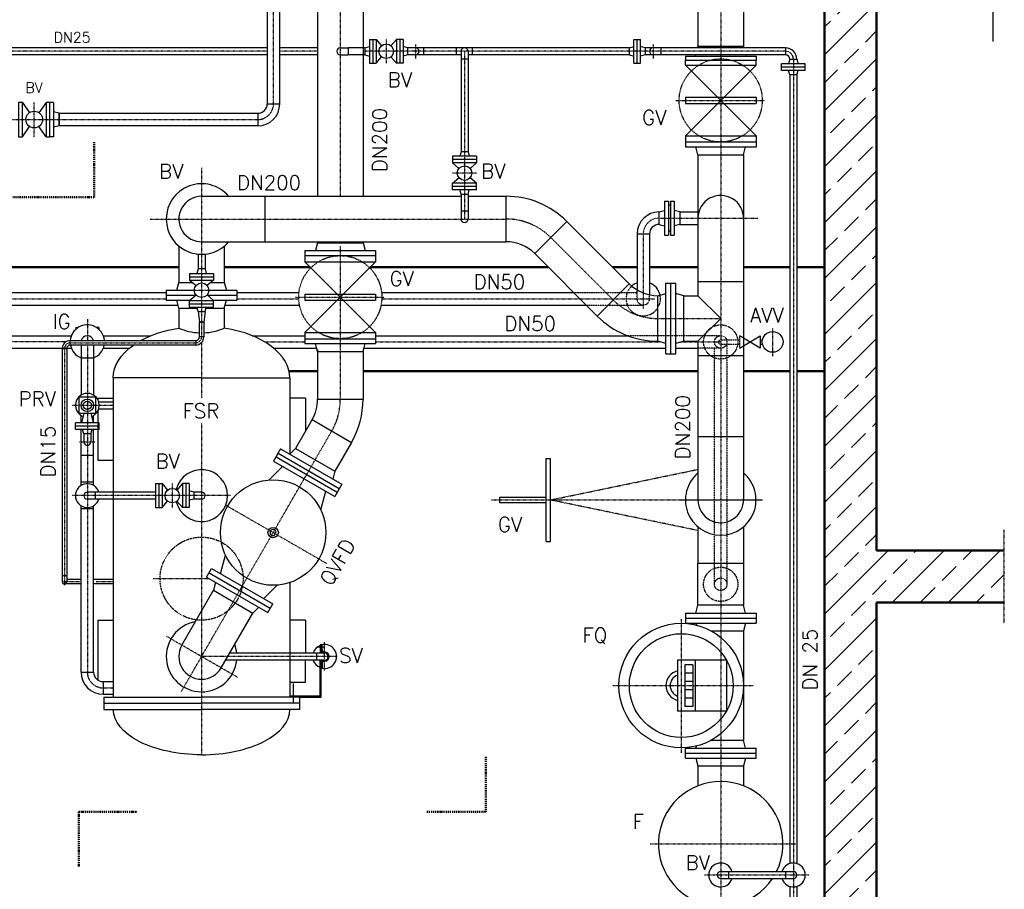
# Model space of a CAD drawing. Header units: millimetres. Extents: x -197187 to 231260338, y -45270 to 70505.
# Tile 51 of 85: x 49518 to 54260, y 7421 to 11609. Entities that reach past the tile are written whole.
import ezdxf
from ezdxf.enums import TextEntityAlignment as Align

# ---------------------------------------------------------------- set-up
doc = ezdxf.new("R2010")
doc.units = ezdxf.units.MM
doc.header["$LTSCALE"] = 0.5
doc.linetypes.add('DASHDOT', pattern=[1, 0.5, -0.25, 0, -0.25])
doc.linetypes.add('HIDDEN', pattern=[0.375, 0.25, -0.125])
for name, color, linetype in [('15', 7, 'Continuous'), ('17', 7, 'Continuous'), ('21', 7, 'Continuous'), ('41', 7, 'Continuous'), ('42', 7, 'Continuous'), ('BEMAßUNG', 7, 'Continuous'), ('P-MU025ENTL', 7, 'Continuous'), ('P-MU025ENTLÜ', 7, 'Continuous'), ('P-MU050ENTL', 7, 'Continuous'), ('P-MU150AUSL', 7, 'Continuous'), ('P-MU150EINL', 7, 'Continuous'), ('P-MU200EINL', 7, 'Continuous'), ('P-MU300AUSL', 7, 'Continuous')]:
    doc.layers.add(name, color=color, linetype=linetype)
doc.styles.add('ROMANS', font='ROMANS', dxfattribs={"height": 0.2})

# ---------------------------------------------------------------- blocks, each defined once
blk = doc.blocks.new('SPFEIL')
at = {"layer": '17', "color": 7, "linetype": 'Continuous'}
blk.add_line((-20, 0), (-10, 0), dxfattribs=at)
blk.add_solid([(-10, -2.6795), (0, 0), (-10, 2.6795)], dxfattribs=at)

msp = doc.modelspace()

# ---------------------------------------------------------------- hatches: boundary and pattern name
h = msp.add_hatch()
h.set_pattern_fill('ANSI33', color=256, scale=30)
h.set_pattern_definition([(45, (49178.89, 8302.02), (-134.704, 134.704), []), (45, (49313.6, 8302.02), (-134.704, 134.704), [95.25, -47.625])])
h.paths.add_polyline_path([(43644.038, 14402.018), (44564.038, 14402.018), (44564.038, 14397.018), (44619.038, 14397.018), (44624.038, 14392.018), (44624.038, 14352.018), (44629.038, 14352.018), (44629.038, 14377.018), (44684.038, 14377.018), (44689.038, 14372.018), (44689.038, 14332.018), (44694.038, 14332.018), (44694.038, 14152.018), (43894.038, 14152.018), (43894.038, 3902.018), (51794.038, 3902.018), (51794.038, 2272.018), (51789.038, 2272.018), (51789.038, 2232.018), (51784.038, 2227.018), (51729.038, 2227.018), (51729.038, 2252.018), (51724.038, 2252.018), (51724.038, 2212.018), (51719.038, 2207.018), (51664.038, 2207.018), (51664.038, 2202.018), (51544.038, 2202.018), (51544.038, 3652.018), (43644.038, 3652.018)])
h.paths.add_polyline_path([(54257.078, 14152.018), (54257.078, 14402.018), (45709.038, 14402.018), (45709.038, 14397.018), (45654.038, 14397.018), (45649.038, 14392.018), (45649.038, 14352.018), (45644.038, 14352.018), (45644.038, 14377.018), (45589.038, 14377.018), (45584.038, 14372.018), (45584.038, 14332.018), (45579.038, 14332.018), (45579.038, 14152.018), (53394.038, 14152.018), (53394.038, 2272.018), (53399.038, 2272.018), (53399.038, 2232.018), (53404.038, 2227.018), (53459.038, 2227.018), (53459.038, 2252.018), (53464.038, 2252.018), (53464.038, 2212.018), (53469.038, 2207.018), (53524.038, 2207.018), (53524.038, 2202.018), (54257.078, 2202.018), (54257.078, 2452.018), (53644.038, 2452.018), (53644.038, 8802.018), (54257.078, 8802.018), (54257.078, 9052.018), (53644.038, 9052.018), (53644.038, 14152.018)])

# ---------------------------------------------------------------- linework, layer by layer
at = {"layer": '15', "linetype": 'Continuous', "ltscale": 10}
msp.add_arc((52894.038, 7490.018), 16.85, 90, 270, dxfattribs=at)
at = {"layer": '17', "linetype": 'DASHDOT', "lineweight": 50, "ltscale": 20}
for p, q in [((49877.038, 11019.231), (49877.038, 10754.709)), ((49316.038, 10754.709), (49877.038, 10754.709)), ((51762.636, 8059.396), (51762.636, 7794.874)), ((49802.276, 7794.874), (50085.995, 7794.874)), ((49802.276, 7794.874), (49802.276, 7530.352)), ((51478.917, 7794.874), (51762.636, 7794.874))]:
    msp.add_line(p, q, dxfattribs=at)
at = {"layer": '21', "linetype": 'Continuous', "lineweight": 50, "ltscale": 10}
for p, q in [((53394.038, 14152.018), (53394.038, 2272.018)), ((53644.038, 14152.018), (53644.038, 9052.018)), ((54257.078, 9052.018), (53644.038, 9052.018)), ((53644.038, 8802.018), (53644.038, 2452.018)), ((54257.078, 8802.018), (53644.038, 8802.018))]:
    msp.add_line(p, q, dxfattribs=at)
at = {"layer": '21', "linetype": 'Continuous', "ltscale": 10}
for p, q in [((52784.389, 10348.018), (52784.389, 10279.568)), ((52715.939, 10060.468), (52784.389, 10060.468)), ((50952.488, 10010.753), (51171.588, 10010.753)), ((52629.939, 10000.018), (52677.939, 10000.018)), ((52784.389, 9992.018), (53003.489, 9992.018)), ((52724.038, 8751.018), (52724.038, 8703.018)), ((52724.038, 8053.018), (52724.038, 8101.018))]:
    msp.add_line(p, q, dxfattribs=at)
at = {"layer": '21', "linetype": 'DASHDOT', "ltscale": 10}
for p, q in [((50845.876, 10272.753), (51273.864, 10272.753)), ((52591.939, 10170.018), (52893.939, 10170.018)), ((52701.609, 9296.018), (53095.508, 9296.018)), ((54257.078, 9152.018), (54257.078, 8702.018))]:
    msp.add_line(p, q, dxfattribs=at)
msp.add_arc((52591.939, 10475.018), 305, 225, 270, dxfattribs=at)
at = {"layer": '21', "linetype": 'Continuous', "ltscale": 10}
msp.add_arc((50394.038, 8542.018), 170, 5.688364, 19.878381, dxfattribs=at)
at = {"layer": '41', "linetype": 'Continuous', "ltscale": 10}
for p, q in [((50664.538, 11158.168), (50664.538, 11097.868)), ((50404.688, 10153.018), (50383.388, 10153.018)), ((50383.388, 10153.018), (50404.688, 10153.018)), ((49723.388, 10024.868), (49723.388, 8902.018)), ((49744.688, 10024.868), (49723.388, 10024.868)), ((49723.388, 10024.868), (49744.688, 10024.868)), ((49744.688, 10024.868), (49744.688, 8902.018)), ((49899.014, 9768.868), (49969.038, 9768.868)), ((49744.688, 8930.018), (49723.388, 8930.018)), ((49813.888, 8891.368), (49734.038, 8891.368)), ((49813.888, 8912.668), (49744.688, 8912.668)), ((49969.038, 8912.668), (49874.188, 8912.668)), ((49969.038, 8891.368), (49874.188, 8891.368)), ((50984.187, 8586.368), (50954.543, 8586.368)), ((50975.015, 8598.868), (50965.015, 8598.868)), ((50965.015, 8598.868), (50965.015, 8558.868)), ((50970.015, 8598.868), (50970.015, 8558.868)), ((50975.015, 8573.868), (50975.015, 8598.868)), ((50985.015, 8558.868), (50530.264, 8558.868)), ((50948.865, 8525.168), (50948.865, 8558.868)), ((50986.865, 8563.868), (50985.015, 8563.868)), ((50985.015, 8525.168), (50510.807, 8525.168)), ((50975.015, 8510.168), (50975.015, 8485.168)), ((50986.865, 8520.168), (50985.015, 8520.168)), ((50975.015, 8485.168), (50970.015, 8485.168)), ((50820.015, 8352.018), (50820.015, 8347.018))]:
    msp.add_line(p, q, dxfattribs=at)
at = {"layer": '41', "linetype": 'Continuous', "lineweight": 50, "ltscale": 10}
for p, q in [((50284.488, 10417.018), (48682.423, 10417.018)), ((50917.772, 10417.018), (50503.588, 10417.018)), ((52063.677, 10417.018), (51206.304, 10417.018)), ((52491.003, 10417.018), (52373.531, 10417.018)), ((52784.488, 10417.018), (52551.303, 10417.018)), ((53227.188, 10417.018), (53003.489, 10417.018)), ((53394.038, 10417.018), (53260.888, 10417.018)), ((50952.488, 9917.018), (50815.259, 9917.018)), ((52784.389, 9917.018), (51171.588, 9917.018)), ((53227.188, 9917.018), (53003.489, 9917.018)), ((53394.038, 9917.018), (53260.888, 9917.018))]:
    msp.add_line(p, q, dxfattribs=at)
at = {"layer": '41', "linetype": 'DASHDOT', "ltscale": 10}
for p, q in [((50336.538, 10306.018), (50451.538, 10306.018)), ((49740.586, 10057.018), (49097.49, 10057.018)), ((49762.038, 10052.868), (50366.038, 10052.868)), ((52863.888, 10057.018), (52894.038, 10057.018)), ((49734.038, 10024.868), (49734.038, 8882.838)), ((49806.339, 8902.018), (49723.388, 8902.018)), ((49969.038, 8902.018), (49886.505, 8902.018)), ((50986.865, 8474.042), (50986.865, 8611.229)), ((51047.05, 8542.018), (50394.038, 8542.018))]:
    msp.add_line(p, q, dxfattribs=at)
at = {"layer": '41', "linetype": 'Continuous', "ltscale": 10}
for centre, radius, start, end in [((49762.038, 10024.868), 38.65, 90, 180), ((50366.038, 10080.868), 38.65, 270, 0), ((50366.038, 10080.868), 17.35, 270, 0), ((49762.038, 10024.868), 17.35, 90, 180), ((49734.038, 8902.018), 10.65, 180, 0), ((50986.865, 8542.018), 57.5, 112.333683, 162.959747), ((50986.865, 8542.018), 57.5, 258.106864, 101.893136), ((50985.015, 8573.868), 15, 180, 270), ((50985.015, 8573.868), 10, 180, 270), ((50986.865, 8542.018), 21.85, 270, 90), ((50986.865, 8542.018), 16.85, 270, 90), ((50986.865, 8542.018), 57.5, 197.040253, 247.666317), ((50985.015, 8510.168), 15, 90, 180), ((50985.015, 8510.168), 10, 90, 180)]:
    msp.add_arc(centre, radius, start, end, dxfattribs=at)
at = {"layer": '41', "linetype": 'DASHDOT', "ltscale": 10}
for centre, start, end in [((49762.038, 10024.868), 90, 180), ((50366.038, 10080.868), 270, 0)]:
    msp.add_arc(centre, 28, start, end, dxfattribs=at)
at = {"layer": 'P-MU025ENTL', "linetype": 'Continuous', "ltscale": 10}
for p, q in [((50377.188, 10203.018), (50371.293, 10225.018)), ((50377.188, 10203.018), (50410.888, 10203.018)), ((50377.188, 10203.018), (50383.388, 10153.018)), ((50410.888, 10203.018), (50404.688, 10153.018)), ((50410.888, 10203.018), (50416.783, 10225.018))]:
    msp.add_line(p, q, dxfattribs=at)
at = {"layer": 'P-MU025ENTLÜ', "linetype": 'Continuous', "ltscale": 10}
for p, q in [((51180.247, 11473.6), (51202.247, 11479.494)), ((51202.247, 11514.25), (51202.247, 11399.25)), ((51202.247, 11514.25), (51234.247, 11514.25)), ((51218.247, 11514.25), (51218.247, 11399.25)), ((51234.247, 11514.25), (51234.247, 11399.25)), ((51234.247, 11514.25), (51260.545, 11483.389)), ((51332.247, 11514.25), (51305.948, 11483.389)), ((51364.247, 11514.25), (51332.247, 11514.25)), ((51332.247, 11514.25), (51332.247, 11399.25)), ((51348.247, 11514.25), (51348.247, 11399.25)), ((51364.247, 11514.25), (51364.247, 11399.25)), ((51386.247, 11473.6), (51364.247, 11479.494)), ((52454.038, 11473.6), (52476.038, 11479.494)), ((52476.038, 11399.25), (52476.038, 11514.25)), ((52476.038, 11514.25), (52508.038, 11514.25)), ((52492.038, 11399.25), (52492.038, 11514.25)), ((52508.038, 11399.25), (52508.038, 11514.25)), ((52530.038, 11473.6), (52508.038, 11479.494)), ((50710.388, 11473.6), (48656.866, 11473.6)), ((50710.388, 11439.9), (48922.888, 11439.9)), ((50952.488, 11473.6), (50770.688, 11473.6)), ((50952.488, 11439.9), (50770.688, 11439.9)), ((51180.247, 11473.6), (51100.142, 11473.6)), ((51100.142, 11473.6), (51100.142, 11439.9)), ((51180.247, 11439.9), (51100.142, 11439.9)), ((51180.247, 11473.6), (51180.247, 11439.9)), ((51180.247, 11439.9), (51202.247, 11434.005)), ((51234.247, 11399.25), (51260.545, 11430.11)), ((51332.247, 11399.25), (51305.948, 11430.11)), ((51386.247, 11439.9), (51364.247, 11434.005)), ((52454.038, 11473.6), (51386.247, 11473.6)), ((51386.247, 11473.6), (51386.247, 11439.9)), ((51643.419, 11439.9), (51386.247, 11439.9)), ((51462.247, 11473.6), (51462.247, 11439.9)), ((51622.269, 11439.9), (51622.269, 11473.6)), ((51643.419, 11456.75), (51643.419, 10973.018)), ((51677.119, 11456.75), (51677.119, 10973.019)), ((52454.038, 11439.9), (51677.119, 11439.9)), ((51698.269, 11439.9), (51698.269, 11473.6)), ((52454.038, 11439.9), (52454.038, 11473.6)), ((52454.038, 11439.9), (52476.038, 11434.005)), ((52530.038, 11439.9), (52508.038, 11434.005)), ((53206.038, 11473.6), (52530.038, 11473.6)), ((52530.038, 11473.6), (52530.038, 11439.9)), ((53206.038, 11439.9), (52530.038, 11439.9)), ((52606.038, 11473.6), (52606.038, 11439.9)), ((53206.038, 11473.6), (53206.038, 11439.9)), ((51202.247, 11399.25), (51234.247, 11399.25)), ((51364.247, 11399.25), (51332.247, 11399.25)), ((51677.119, 11418.75), (51643.419, 11418.75)), ((52476.038, 11399.25), (52508.038, 11399.25)), ((53301.538, 11396.75), (53186.538, 11396.75)), ((53186.538, 11364.75), (53186.538, 11396.75)), ((53301.538, 11380.75), (53186.538, 11380.75)), ((53227.188, 11418.75), (53221.293, 11396.75)), ((53227.188, 11418.75), (53260.888, 11418.75)), ((53260.888, 11418.75), (53266.783, 11396.75)), ((53301.538, 11364.75), (53301.538, 11396.75)), ((53301.538, 11364.75), (53186.538, 11364.75)), ((53227.188, 11342.75), (53221.293, 11364.75)), ((53227.188, 11342.75), (53227.188, 7544.994)), ((53260.888, 11342.75), (53227.188, 11342.75)), ((53260.888, 11342.75), (53266.783, 11364.75)), ((53260.888, 11342.75), (53260.888, 7544.994)), ((51643.419, 10973.018), (51637.524, 10951.019)), ((51677.119, 10973.019), (51643.419, 10973.018)), ((51677.119, 10973.019), (51683.014, 10951.018)), ((51717.769, 10951.019), (51602.769, 10951.018)), ((51602.769, 10951.018), (51602.769, 10919.018)), ((51717.769, 10935.019), (51602.769, 10935.018)), ((51717.769, 10919.018), (51602.769, 10919.018)), ((51602.769, 10919.018), (51633.629, 10892.72)), ((51717.769, 10919.018), (51686.908, 10892.72)), ((51717.769, 10951.019), (51717.769, 10919.018)), ((51602.769, 10821.019), (51633.629, 10847.317)), ((51717.769, 10821.019), (51602.769, 10821.019)), ((51602.769, 10789.018), (51602.769, 10821.019)), ((51717.769, 10821.019), (51686.908, 10847.317)), ((51717.769, 10789.019), (51717.769, 10821.019)), ((51717.769, 10805.019), (51602.769, 10805.019)), ((51717.769, 10789.019), (51602.769, 10789.018)), ((51643.419, 10767.019), (51637.524, 10789.019)), ((51677.119, 10767.019), (51643.419, 10767.019)), ((51643.419, 10767.019), (51643.419, 10649.019)), ((51677.119, 10767.019), (51683.014, 10789.018)), ((51677.119, 10767.019), (51677.119, 10649.019)), ((51677.119, 10687.019), (51643.419, 10687.019)), ((50172.038, 9374.518), (50172.038, 9259.518)), ((50172.038, 9374.518), (50204.038, 9374.518)), ((50188.038, 9374.518), (50188.038, 9259.518)), ((50204.038, 9374.518), (50204.038, 9259.518)), ((50204.038, 9374.518), (50230.337, 9343.658)), ((50302.038, 9374.518), (50275.739, 9343.658)), ((50334.038, 9374.518), (50302.038, 9374.518)), ((50302.038, 9374.518), (50302.038, 9259.518)), ((50318.038, 9374.518), (50318.038, 9259.518)), ((50334.038, 9374.518), (50334.038, 9259.518)), ((49882.038, 9333.868), (49844.038, 9333.868)), ((49882.038, 9300.168), (49844.038, 9300.168)), ((50172.038, 9333.868), (49882.038, 9333.868)), ((49882.038, 9333.868), (49882.038, 9300.168)), ((50172.038, 9300.168), (49882.038, 9300.168)), ((50356.038, 9333.868), (50334.038, 9339.763)), ((50356.038, 9300.168), (50334.038, 9294.274)), ((50356.038, 9333.868), (50356.038, 9300.168)), ((50394.038, 9333.868), (50356.038, 9333.868)), ((50394.038, 9300.168), (50356.038, 9300.168)), ((50172.038, 9259.518), (50204.038, 9259.518)), ((50204.038, 9259.518), (50230.337, 9290.379)), ((50302.038, 9259.518), (50275.739, 9290.379)), ((50334.038, 9259.518), (50302.038, 9259.518)), ((52894.038, 7506.868), (53244.038, 7506.868)), ((52932.038, 7506.868), (52932.038, 7473.168)), ((53206.038, 7506.868), (53206.038, 7473.168)), ((52894.038, 7473.168), (53244.038, 7473.168)), ((53227.188, 7435.043), (53227.188, 6495.018)), ((53260.888, 7435.043), (53260.888, 6495.018))]:
    msp.add_line(p, q, dxfattribs=at)
at = {"layer": 'P-MU025ENTLÜ', "linetype": 'DASHDOT', "ltscale": 10}
for p, q in [((51283.247, 11514.25), (51283.247, 11399.25)), ((51424.247, 11489.04), (51424.247, 11420.659)), ((52568.038, 11489.04), (52568.038, 11420.659)), ((50710.388, 11456.75), (48646.084, 11456.75)), ((50952.488, 11456.75), (50770.688, 11456.75)), ((53206.038, 11456.75), (51171.588, 11456.75)), ((51660.269, 11456.75), (51660.269, 10649.018)), ((53244.038, 11418.75), (53244.038, 6350.13)), ((51717.769, 10870.019), (51602.769, 10870.019)), ((50253.038, 9374.518), (50253.038, 9259.518)), ((50532.62, 9317.018), (49771.69, 9317.018)), ((52815.488, 7490.018), (53318.79, 7490.018))]:
    msp.add_line(p, q, dxfattribs=at)
at = {"layer": 'P-MU025ENTLÜ', "linetype": 'Continuous', "ltscale": 10}
for centre in [(51283.247, 11456.75), (51660.269, 10870.019), (50253.038, 9317.018)]:
    msp.add_circle(centre, 35, dxfattribs=at)
for centre, radius, start, end in [((51062.142, 11456.75), 16.85, 90, 270), ((51424.247, 11456.75), 16.85, 270, 90), ((51660.269, 11456.75), 16.85, 0, 180), ((52568.038, 11456.75), 16.85, 90, 270), ((53206.038, 11418.75), 54.85, 0, 90), ((53206.038, 11418.75), 21.15, 0, 90), ((51660.269, 10649.019), 16.85, 180, 0), ((49844.038, 9317.018), 57.5, 53.564817, 306.435183), ((49844.038, 9317.018), 57.5, 17.040253, 53.564817), ((49844.038, 9317.018), 16.85, 90, 270), ((49844.038, 9317.018), 57.5, 306.435183, 342.959747), ((50394.038, 9317.018), 16.85, 270, 90), ((52894.038, 7490.018), 57.5, 17.040253, 342.959747), ((53244.038, 7490.018), 57.5, 197.040253, 162.959747), ((53244.038, 7490.018), 16.85, 270, 90)]:
    msp.add_arc(centre, radius, start, end, dxfattribs=at)
at = {"layer": 'P-MU025ENTLÜ', "linetype": 'DASHDOT', "ltscale": 10}
msp.add_arc((53206.038, 11418.75), 38, 0, 90, dxfattribs=at)
at = {"layer": 'P-MU050ENTL', "linetype": 'Continuous', "ltscale": 10}
for p, q in [((49531.102, 11210.518), (49565.365, 11160.928)), ((49645.102, 11210.518), (49610.839, 11160.928)), ((49681.102, 11210.518), (49663.102, 11210.518)), ((49681.102, 11210.518), (49681.102, 11045.518)), ((50710.388, 11204.018), (50770.688, 11204.018)), ((50664.538, 11158.168), (50664.538, 11097.868)), ((49531.102, 11045.518), (49565.365, 11095.109)), ((49645.102, 11045.518), (49610.839, 11095.109)), ((49708.102, 11097.868), (49681.102, 11090.634)), ((49681.102, 11045.518), (49663.102, 11045.518)), ((52624.153, 10735.518), (52624.153, 10570.518)), ((52624.153, 10735.518), (52642.153, 10735.518)), ((52642.153, 10735.518), (52642.153, 10570.518)), ((52652.153, 10735.518), (52652.153, 10570.518)), ((52652.153, 10735.518), (52670.153, 10735.518)), ((52670.153, 10735.518), (52670.153, 10570.518)), ((52597.153, 10683.168), (52624.153, 10690.403)), ((52597.153, 10622.868), (52597.153, 10683.168)), ((52652.153, 10715.018), (52642.153, 10715.018)), ((52697.153, 10683.168), (52670.153, 10690.403)), ((52697.153, 10683.168), (52697.153, 10622.868)), ((52597.153, 10622.868), (52624.153, 10615.634)), ((52697.153, 10622.868), (52670.153, 10615.634)), ((52491.003, 10577.018), (52551.303, 10577.018)), ((52652.153, 10591.018), (52642.153, 10591.018)), ((52624.153, 10570.518), (52642.153, 10570.518)), ((52652.153, 10570.518), (52670.153, 10570.518)), ((48628.188, 10295.168), (50224.038, 10295.168)), ((50564.038, 10295.168), (50863.298, 10295.168)), ((51260.778, 10295.168), (52185.527, 10295.168)), ((48628.188, 10234.868), (50280.509, 10234.868)), ((50507.567, 10234.868), (50865.659, 10234.868)), ((51258.417, 10234.868), (52245.827, 10234.868)), ((49789.038, 10127.018), (49800.377, 10127.018)), ((49789.038, 10127.018), (49789.038, 10118.51)), ((49899.038, 10127.018), (49887.699, 10127.018)), ((49899.038, 10127.018), (49899.038, 10118.51)), ((49920.038, 8421.168), (49920.038, 8360.868)), ((49920.038, 8421.168), (49969.038, 8421.168)), ((49920.038, 8360.868), (49969.038, 8360.868))]:
    msp.add_line(p, q, dxfattribs=at)
at = {"layer": 'P-MU050ENTL', "linetype": 'DASHDOT', "ltscale": 10}
for p, q in [((49588.102, 11045.518), (49588.102, 11210.518)), ((52597.153, 10653.018), (53072.283, 10653.018)), ((52521.153, 10577.018), (52521.153, 10216.672)), ((48628.188, 10265.018), (50224.038, 10265.018)), ((50564.038, 10265.018), (50862.188, 10265.018)), ((51261.888, 10265.018), (52577.454, 10265.018)), ((49844.038, 10166.608), (49844.038, 10063.518)), ((53144.038, 10122.124), (53144.038, 9988.363)), ((50698.553, 10057.018), (50892.038, 10057.018)), ((51232.038, 10057.018), (52604.815, 10057.018)), ((52703.064, 10057.018), (52894.038, 10057.018)), ((49844.038, 10042.218), (49844.038, 8467.018)), ((49770.417, 9752.018), (49969.038, 9752.018)), ((49806.096, 9576.018), (49882.375, 9576.018)), ((49920.038, 8391.018), (49969.038, 8391.018))]:
    msp.add_line(p, q, dxfattribs=at)
at = {"layer": 'P-MU050ENTL', "ltscale": 10}
for p, q in [((52697.153, 10683.168), (52784.488, 10683.168)), ((52697.153, 10622.868), (52784.488, 10622.868)), ((52491.003, 10577.018), (52491.003, 10307.649)), ((52551.303, 10577.018), (52551.303, 10283.84))]:
    msp.add_line(p, q, dxfattribs=at)
at = {"layer": 'P-MU050ENTL', "linetype": 'HIDDEN', "ltscale": 10}
for p, q in [((52185.527, 10295.168), (52491.003, 10295.168)), ((52491.003, 10265.018), (52491.003, 10307.649)), ((52551.303, 10265.018), (52551.303, 10283.84)), ((52245.827, 10234.868), (52522.359, 10234.893)), ((52894.038, 10087.168), (52445.57, 10087.168)), ((52894.038, 10067.668), (52984.038, 10067.668)), ((52924.188, 10057.018), (52924.188, 8890.018)), ((52984.038, 10087.018), (52984.038, 10027.018)), ((52894.038, 10026.868), (52784.389, 10026.868)), ((52863.888, 8890.018), (52863.888, 10026.868)), ((52894.038, 10046.368), (52984.038, 10046.368))]:
    msp.add_line(p, q, dxfattribs=at)
at = {"layer": 'P-MU050ENTL'}
for p, q in [((49070.831, 10087.168), (49767.245, 10087.168)), ((49920.831, 10087.168), (50150.269, 10087.168)), ((50637.807, 10087.168), (50892.038, 10087.168)), ((51232.038, 10087.168), (52445.57, 10087.168)), ((53003.588, 10075.289), (52984.038, 10087.018)), ((53003.588, 10038.748), (53084.038, 10087.018)), ((53084.038, 10027.018), (53003.588, 10075.288)), ((53084.038, 10087.018), (53084.038, 10027.018)), ((53084.038, 10067.668), (53095.185, 10067.668)), ((49114.688, 10026.868), (49723.272, 10026.868)), ((49744.636, 10026.868), (49767.245, 10026.868)), ((49813.888, 10042.218), (49813.888, 9800.98)), ((49874.188, 10042.218), (49874.188, 9800.98)), ((49920.831, 10026.868), (50046.624, 10026.868)), ((50741.452, 10026.868), (50948.17, 10026.868)), ((51175.906, 10026.868), (52629.939, 10026.868)), ((52677.939, 10026.868), (52784.389, 10026.868)), ((52984.038, 10027.018), (53003.588, 10038.748)), ((53084.038, 10046.368), (53095.185, 10046.368)), ((49813.888, 9981.018), (49874.188, 9981.018)), ((49813.888, 9668.018), (49813.888, 9703.057)), ((49827.188, 9712.018), (49815.398, 9668.018)), ((49860.888, 9712.018), (49872.678, 9668.018)), ((49874.188, 9668.018), (49874.188, 9703.057)), ((49786.538, 9636.018), (49786.538, 9668.018)), ((49878.188, 9668.018), (49786.538, 9668.018)), ((49878.188, 9652.018), (49786.538, 9652.018)), ((49878.188, 9636.018), (49786.538, 9636.018)), ((49813.888, 9365.98), (49813.888, 9636.018)), ((49827.188, 9614.018), (49821.293, 9636.018)), ((49860.888, 9614.018), (49866.783, 9636.018)), ((49874.188, 9365.98), (49874.188, 9636.018)), ((49901.538, 9668.018), (49878.188, 9668.018)), ((49901.538, 9652.018), (49878.188, 9652.018)), ((49901.538, 9636.018), (49878.188, 9636.018)), ((49901.538, 9636.018), (49901.538, 9668.018)), ((49860.888, 9614.018), (49827.188, 9614.018)), ((49827.188, 9614.018), (49827.188, 9576.018)), ((49860.888, 9614.018), (49860.888, 9576.018)), ((49813.888, 9512.018), (49874.188, 9512.018)), ((49874.188, 9381.018), (49813.888, 9381.018)), ((49813.888, 8467.018), (49813.888, 9268.057)), ((49874.188, 9253.018), (49813.888, 9253.018)), ((49874.188, 8467.018), (49874.188, 9268.057)), ((49813.888, 8467.018), (49874.188, 8467.018))]:
    msp.add_line(p, q, dxfattribs=at)
at = {"layer": 'P-MU050ENTL', "linetype": 'Continuous', "ltscale": 10}
for points in [[(49531.102, 11210.518), (49513.102, 11210.518), (49513.102, 11045.518), (49531.102, 11045.518)], [(49663.102, 11210.518), (49645.102, 11210.518), (49645.102, 11045.518), (49663.102, 11045.518)]]:
    msp.add_lwpolyline(points, close=True, dxfattribs=at)
at = {"layer": 'P-MU050ENTL'}
for points in [[(49878.188, 9712.018), (49804.038, 9712.018), (49804.038, 9792.018), (49878.188, 9792.018)], [(49878.188, 9792.018), (49884.038, 9792.018), (49884.038, 9712.018), (49878.188, 9712.018)]]:
    msp.add_lwpolyline(points, dxfattribs=at)
at = {"layer": 'P-MU050ENTL', "linetype": 'Continuous', "ltscale": 10}
msp.add_circle((49588.102, 11128.018), 40, dxfattribs=at)
at = {"layer": 'P-MU050ENTL', "linetype": 'HIDDEN', "ltscale": 10}
for centre, radius in [((52894.038, 10057.018), 82.5), ((52894.038, 10057.018), 30.15), ((52894.038, 8890.018), 82.5), ((52894.038, 8890.018), 30.15)]:
    msp.add_circle(centre, radius, dxfattribs=at)
at = {"layer": 'P-MU050ENTL'}
for centre, radius in [((53144.038, 10057.018), 50), ((49844.038, 9752.018), 30), ((49844.038, 9752.018), 20)]:
    msp.add_circle(centre, radius, dxfattribs=at)
at = {"layer": 'P-MU050ENTL', "linetype": 'Continuous', "ltscale": 10}
for centre, radius, start, end in [((50664.538, 11204.018), 106.15, 270, 0), ((50664.538, 11204.018), 45.85, 270, 0), ((52597.153, 10577.018), 106.15, 90, 180), ((52597.153, 10577.018), 45.85, 90, 180), ((52521.153, 10265.018), 82.582, 111.413225, 132.399343), ((52521.153, 10265.018), 82.582, 12.038482, 68.586775), ((49920.038, 8467.018), 106.15, 180, 270), ((49920.038, 8467.018), 45.85, 180, 270)]:
    msp.add_arc(centre, radius, start, end, dxfattribs=at)
at = {"layer": 'P-MU050ENTL', "linetype": 'DASHDOT', "ltscale": 10}
for centre, start, end in [((50664.538, 11204.018), 270, 0), ((52597.153, 10577.018), 90, 180), ((49920.038, 8467.018), 180, 270)]:
    msp.add_arc(centre, 76, start, end, dxfattribs=at)
at = {"layer": 'P-MU050ENTL', "linetype": 'HIDDEN', "ltscale": 10}
for centre, radius, start, end in [((52521.153, 10265.018), 82.582, 132.399343, 12.038482), ((52521.153, 10265.018), 30.15, 180, 0), ((52894.038, 10057.018), 10.65, 90, 270)]:
    msp.add_arc(centre, radius, start, end, dxfattribs=at)
at = {"layer": 'P-MU050ENTL'}
for centre, radius, start, end in [((49844.038, 10057.018), 82.5, 65.547458, 175.481638), ((49844.038, 10057.018), 82.5, 4.518896, 65.547458), ((49844.038, 10057.018), 30.15, 12.450069, 167.549931), ((49844.038, 10057.018), 82.5, 190.33446, 248.564441), ((49844.038, 10057.018), 82.5, 291.435559, 349.66554), ((49844.038, 9752.018), 57.5, 53.564817, 249.08745), ((49844.038, 9752.018), 57.5, 306.435183, 53.564817), ((49844.038, 9752.018), 57.5, 290.91255, 306.435183), ((49844.038, 9576.018), 16.85, 180, 0)]:
    msp.add_arc(centre, radius, start, end, dxfattribs=at)
at = {"layer": 'P-MU150AUSL', "linetype": 'Continuous', "ltscale": 10}
for p, q in [((50377.188, 10479.856), (50377.188, 10409.018)), ((50410.888, 10479.856), (50410.888, 10409.018)), ((50336.538, 10387.018), (50451.538, 10387.018)), ((50336.538, 10387.018), (50336.538, 10355.018)), ((50377.188, 10409.018), (50371.293, 10387.018)), ((50410.888, 10409.018), (50377.188, 10409.018)), ((50410.888, 10409.018), (50416.783, 10387.018)), ((50451.538, 10387.018), (50451.538, 10355.018)), ((50336.538, 10371.018), (50451.538, 10371.018)), ((50336.538, 10355.018), (50367.399, 10328.72)), ((50336.538, 10355.018), (50451.538, 10355.018)), ((50451.538, 10355.018), (50420.677, 10328.72)), ((50336.538, 10257.018), (50367.399, 10283.317)), ((50336.538, 10257.018), (50451.538, 10257.018)), ((50336.538, 10225.018), (50336.538, 10257.018)), ((50451.538, 10257.018), (50420.677, 10283.317)), ((50451.538, 10225.018), (50451.538, 10257.018)), ((50336.538, 10241.018), (50451.538, 10241.018)), ((50336.538, 10225.018), (50451.538, 10225.018)), ((49899.014, 9735.168), (49969.038, 9735.168)), ((50743.471, 9124.892), (50753.47, 9142.213))]:
    msp.add_line(p, q, dxfattribs=at)
for centre, radius in [((50394.038, 10306.018), 35), ((50738.788, 9139.143), 25)]:
    msp.add_circle(centre, radius, dxfattribs=at)
msp.add_arc((50738.788, 9139.143), 15, 11.810544, 288.189456, dxfattribs=at)
at = {"layer": 'P-MU200EINL', "linetype": 'DASHDOT', "ltscale": 10}
for p, q in [((51062.142, 12670.498), (51062.142, 11456.75)), ((52894.038, 12147.018), (52894.038, 6107.018)), ((51062.142, 11455.196), (51062.142, 10758.568)), ((52677.876, 11220.018), (53105.864, 11220.018)), ((50394.038, 10896.164), (50394.038, 10080.868)), ((50146.893, 10649.018), (51860.269, 10649.018)), ((52376.272, 10259.351), (52075.936, 10559.686)), ((51062.038, 10518.936), (51062.038, 9780.753)), ((50394.038, 10054.226), (50394.038, 9787.998)), ((50296.48, 8373.043), (51021.176, 9628.253)), ((50394.038, 9664.711), (50394.038, 8069.018)), ((52074.188, 9296.018), (52784.389, 9443.255)), ((51789.78, 9296.018), (53095.508, 9296.018)), ((52784.488, 9148.761), (52074.188, 9296.018)), ((50509.692, 9271.412), (50998.698, 8989.084)), ((50161.564, 8917.018), (50430.171, 8917.018)), ((52704.038, 8721.665), (52704.038, 8078.005)), ((50567.651, 8441.783), (50225.486, 8639.332)), ((52375.065, 8402.018), (53052.647, 8402.018)), ((52554.974, 7640.018), (53255.921, 7640.018))]:
    msp.add_line(p, q, dxfattribs=at)
at = {"layer": 'P-MU200EINL', "linetype": 'Continuous', "ltscale": 10}
for p, q in [((50952.488, 12452.018), (50952.488, 10758.568)), ((51171.588, 12452.018), (51171.588, 10758.568)), ((52784.488, 12023.018), (52784.488, 11482.018)), ((53003.588, 12023.018), (53003.588, 11482.018)), ((52782.232, 11473.6), (52784.488, 11482.018)), ((52784.488, 11482.018), (53003.588, 11482.018)), ((53003.588, 11482.018), (53005.844, 11473.6)), ((52724.038, 11433.9), (53064.038, 11433.9)), ((52724.038, 11433.9), (52724.038, 11414.018)), ((52771.595, 11433.9), (52773.202, 11439.9)), ((53014.874, 11439.9), (53016.481, 11433.9)), ((53064.038, 11433.9), (53064.038, 11414.018)), ((52724.038, 11414.018), (53064.038, 11414.018)), ((52724.038, 11414.018), (53064.038, 11414.018)), ((52724.038, 11390.018), (52724.038, 11414.018)), ((52724.038, 11390.018), (53064.038, 11390.018)), ((53064.038, 11390.018), (52724.038, 11050.018)), ((52724.038, 11390.018), (53064.038, 11050.018)), ((53064.038, 11390.018), (53064.038, 11414.018)), ((52724.038, 11235.018), (53064.038, 11235.018)), ((52724.038, 11235.018), (52724.038, 11205.018)), ((52724.038, 11205.018), (53064.038, 11205.018)), ((53064.038, 11235.018), (53064.038, 11205.018)), ((49708.102, 11158.168), (49681.102, 11165.403)), ((49708.102, 11158.168), (49708.102, 11097.868)), ((52724.038, 11050.018), (53064.038, 11050.018)), ((52724.038, 11050.018), (52724.038, 10996.018)), ((53064.038, 11050.018), (53064.038, 10996.018)), ((52724.038, 11020.018), (53064.038, 11020.018)), ((52724.038, 10996.018), (53064.038, 10996.018)), ((52784.488, 10958.018), (52774.306, 10996.018)), ((52784.488, 10958.018), (53003.588, 10958.018)), ((52784.488, 10958.018), (52784.488, 10348.018)), ((53003.489, 10958.018), (53003.489, 9296.018)), ((53003.588, 10958.018), (53013.77, 10996.018)), ((51171.588, 10835.041), (51171.588, 10758.568)), ((50394.038, 10758.568), (50699.038, 10758.568)), ((50699.038, 10758.667), (50699.038, 10539.567)), ((50699.038, 10758.568), (51643.419, 10758.568)), ((51677.119, 10758.568), (51860.269, 10758.568)), ((51860.269, 10539.468), (51860.269, 10758.568)), ((51998.473, 10482.222), (52153.4, 10637.15)), ((52453.735, 10336.814), (52153.4, 10637.15)), ((50398.692, 10539.567), (50699.038, 10539.567)), ((50699.038, 10539.567), (51860.269, 10539.468)), ((50952.488, 10534.753), (50942.306, 10496.753)), ((50952.488, 10539.468), (50952.488, 10534.753)), ((50952.488, 10534.753), (51171.588, 10534.753)), ((51171.588, 10539.468), (51171.588, 10534.753)), ((51171.588, 10534.753), (51181.77, 10496.753)), ((50284.488, 10519.023), (50284.488, 10344.018)), ((50503.588, 10519.023), (50503.588, 10344.018)), ((50892.038, 10496.753), (51232.038, 10496.753)), ((50892.038, 10496.753), (50892.038, 10442.753)), ((51232.038, 10496.753), (51232.038, 10442.753)), ((52298.808, 10181.887), (51998.473, 10482.223)), ((50892.038, 10472.753), (51232.038, 10472.753)), ((51232.038, 10442.753), (50892.038, 10102.753)), ((50892.038, 10442.753), (51232.038, 10102.753)), ((50892.038, 10442.753), (51232.038, 10442.753)), ((50274.306, 10306.018), (50284.488, 10344.018)), ((50284.488, 10344.018), (50349.446, 10344.018)), ((50438.63, 10344.018), (50503.588, 10344.018)), ((50503.588, 10344.018), (50513.77, 10306.018)), ((52298.808, 10181.887), (52453.735, 10336.814)), ((52629.939, 10000.018), (52629.939, 10340.018)), ((52629.939, 10340.018), (52677.939, 10340.018)), ((52653.939, 10000.018), (52653.939, 10340.018)), ((52677.939, 10000.018), (52677.939, 10340.018)), ((52784.488, 10348.018), (53003.489, 10348.018)), ((50224.038, 10306.018), (50359.038, 10306.018)), ((50224.038, 10306.018), (50224.038, 10258.018)), ((50429.038, 10306.018), (50564.038, 10306.018)), ((50564.038, 10306.018), (50564.038, 10258.018)), ((52591.939, 10279.568), (52629.939, 10289.75)), ((52715.939, 10279.568), (52677.939, 10289.75)), ((50224.038, 10282.018), (50368.563, 10282.018)), ((50224.038, 10258.018), (50337.712, 10258.018)), ((50284.488, 10220.018), (50274.306, 10258.018)), ((50419.514, 10282.018), (50564.038, 10282.018)), ((50450.365, 10258.018), (50564.038, 10258.018)), ((50503.588, 10220.018), (50513.77, 10258.018)), ((50892.038, 10287.753), (51232.038, 10287.753)), ((50892.038, 10287.753), (50892.038, 10257.753)), ((50892.038, 10257.753), (51232.038, 10257.753)), ((51232.038, 10287.753), (51232.038, 10257.753)), ((52591.939, 10060.468), (52591.939, 10279.568)), ((52715.939, 10060.468), (52715.939, 10279.568)), ((52715.939, 10279.568), (52784.389, 10279.568)), ((52784.389, 10279.568), (52893.939, 10170.018)), ((50284.488, 10220.018), (50284.488, 10123.638)), ((50284.488, 10220.018), (50372.633, 10220.018)), ((50415.443, 10220.018), (50503.588, 10220.018)), ((50503.588, 10220.018), (50503.588, 10123.638)), ((52893.939, 10170.018), (52784.389, 10060.468)), ((50892.038, 10102.753), (51232.038, 10102.753)), ((50892.038, 10102.753), (50892.038, 10048.753)), ((51232.038, 10102.753), (51232.038, 10048.753)), ((50892.038, 10072.753), (51232.038, 10072.753)), ((52629.939, 10050.286), (52591.939, 10060.468)), ((52715.939, 10060.468), (52677.939, 10050.286)), ((52784.389, 10060.468), (52784.389, 9296.018)), ((50892.038, 10048.753), (51232.038, 10048.753)), ((50952.488, 10010.753), (50942.306, 10048.753)), ((50952.488, 10020.018), (50952.488, 9780.753)), ((51171.588, 10010.753), (51181.77, 10048.753)), ((51171.588, 10020.018), (51171.588, 9780.753)), ((50394.038, 9884.018), (49969.038, 9884.018)), ((49969.038, 9884.018), (49969.038, 8347.018)), ((50394.038, 9884.018), (50819.038, 9884.018)), ((50819.038, 9884.018), (50819.038, 9517.098)), ((49894.038, 9787.018), (49969.038, 9787.018)), ((49894.038, 9787.018), (49894.038, 9780.413)), ((50894.038, 9787.018), (50819.038, 9787.018)), ((50894.038, 9787.018), (50894.038, 9627.144)), ((50952.488, 9780.753), (51171.588, 9780.753)), ((49894.038, 9723.624), (49894.038, 9487.018)), ((50926.303, 9683.028), (50846.165, 9544.225)), ((50926.303, 9683.028), (51116.049, 9573.478)), ((52784.389, 9601.018), (53003.489, 9601.018)), ((50774.814, 9541.541), (50740.814, 9482.651)), ((50774.814, 9541.541), (51069.262, 9371.541)), ((50818.347, 9516.407), (50846.165, 9544.225)), ((50846.165, 9544.225), (51035.911, 9434.675)), ((51116.049, 9573.478), (51035.911, 9434.675)), ((49894.038, 9487.018), (49969.038, 9487.018)), ((50752.814, 9503.436), (51047.262, 9333.436)), ((50762.814, 9520.757), (51057.262, 9350.757)), ((50762.814, 9520.757), (51057.262, 9350.757)), ((52054.188, 9096.018), (52054.188, 9496.018)), ((52054.188, 9496.018), (52074.188, 9496.018)), ((52074.188, 9096.018), (52074.188, 9496.018)), ((50784.347, 9457.517), (50719.218, 9392.388)), ((50740.814, 9482.651), (51035.262, 9312.651)), ((51035.911, 9434.675), (51025.729, 9396.675)), ((51069.262, 9371.541), (51035.262, 9312.651)), ((50967.89, 9248.817), (50991.729, 9337.785)), ((51829.188, 9307.51), (51829.188, 9284.527)), ((52054.188, 9307.51), (51829.188, 9307.51)), ((51829.188, 9284.527), (52054.188, 9284.527)), ((52784.488, 9166.023), (52784.488, 8991.018)), ((53003.588, 9166.023), (53003.588, 8991.018)), ((52054.188, 9096.018), (52074.188, 9096.018)), ((50485.847, 8940.5), (50509.686, 9029.469)), ((50418.314, 8924.065), (50442.314, 8965.634)), ((50442.314, 8965.634), (50736.762, 8795.634)), ((50418.314, 8924.065), (50712.762, 8754.065)), ((50430.314, 8944.85), (50724.762, 8774.85)), ((50461.847, 8898.931), (50451.665, 8860.931)), ((50758.358, 8885.898), (50693.229, 8820.768)), ((50819.038, 8898.153), (50819.038, 8347.018)), ((50299.165, 8596.793), (50451.665, 8860.931)), ((50451.665, 8860.931), (50641.411, 8751.381)), ((50641.411, 8751.381), (50669.229, 8779.199)), ((50712.762, 8754.065), (50736.762, 8795.634)), ((52774.306, 8751.018), (52784.488, 8789.018)), ((53013.77, 8751.018), (53003.588, 8789.018)), ((50488.911, 8487.243), (50641.411, 8751.381)), ((52724.038, 8751.018), (53064.038, 8751.018)), ((52724.038, 8727.018), (53064.038, 8727.018)), ((53064.038, 8751.018), (53064.038, 8703.018)), ((49894.038, 8717.018), (49894.038, 8429.253)), ((49894.038, 8717.018), (49969.038, 8717.018)), ((50894.038, 8717.018), (50819.038, 8717.018)), ((50894.038, 8717.018), (50894.038, 8558.868)), ((52724.038, 8703.018), (53064.038, 8703.018)), ((52774.306, 8703.018), (52776.987, 8693.014)), ((53013.77, 8703.018), (53003.588, 8665.018)), ((52848.368, 8665.018), (53003.588, 8665.018)), ((53003.588, 8665.018), (53003.588, 8139.018)), ((50894.038, 8417.018), (50894.038, 8525.168)), ((50965.015, 8352.018), (50965.015, 8525.168)), ((50970.015, 8347.018), (50970.015, 8525.168)), ((52922.554, 8524.518), (52685.673, 8524.518)), ((52685.673, 8524.518), (52685.673, 8279.518)), ((52760.526, 8502.018), (52720.526, 8502.018)), ((52720.526, 8502.018), (52720.526, 8302.018)), ((52760.526, 8502.018), (52760.526, 8302.018)), ((52770.526, 8524.518), (52770.526, 8279.518)), ((52922.554, 8524.518), (52922.554, 8279.518)), ((52760.526, 8462.018), (52720.526, 8462.018)), ((50894.038, 8417.018), (50819.038, 8417.018)), ((50835.015, 8411.796), (50835.015, 8318.729)), ((52760.526, 8422.018), (52720.526, 8422.018)), ((49923.061, 8347.018), (50394.038, 8347.018)), ((49923.061, 8347.018), (49923.061, 8287.018)), ((50865.015, 8347.018), (50394.038, 8347.018)), ((50820.015, 8352.018), (50965.015, 8352.018)), ((50865.015, 8347.018), (50970.015, 8347.018)), ((50865.015, 8347.018), (50865.015, 8287.018)), ((52760.526, 8382.018), (52720.526, 8382.018)), ((49923.061, 8317.018), (50394.038, 8317.018)), ((50865.015, 8317.018), (50394.038, 8317.018)), ((52760.526, 8342.018), (52720.526, 8342.018)), ((52760.526, 8302.018), (52720.526, 8302.018)), ((49923.061, 8287.018), (50394.038, 8287.018)), ((50865.015, 8287.018), (50394.038, 8287.018)), ((52922.554, 8279.518), (52685.673, 8279.518)), ((52774.306, 8101.018), (52776.987, 8111.023)), ((52848.368, 8139.018), (53003.588, 8139.018)), ((53013.77, 8101.018), (53003.588, 8139.018)), ((52724.038, 8101.018), (53064.038, 8101.018)), ((52724.038, 8077.018), (53064.038, 8077.018)), ((53064.038, 8053.018), (53064.038, 8101.018)), ((52724.038, 8053.018), (53064.038, 8053.018)), ((52774.306, 8053.018), (52784.488, 8015.018)), ((52784.488, 8015.018), (53003.588, 8015.018)), ((52784.488, 8015.018), (52784.488, 7919.301)), ((53013.77, 8053.018), (53003.588, 8015.018)), ((53003.588, 8015.018), (53003.588, 7919.301))]:
    msp.add_line(p, q, dxfattribs=at)
at = {"layer": 'P-MU200EINL'}
for p, q in [((51062.142, 11473.6), (51100.142, 11473.6)), ((51062.142, 11439.9), (51100.142, 11439.9))]:
    msp.add_line(p, q, dxfattribs=at)
at = {"layer": 'P-MU200EINL', "linetype": 'Continuous', "ltscale": 10}
for points in [[(50710.388, 11204.018), (50770.688, 11204.018), (50770.688, 12376.018), (50710.388, 12376.018)], [(49708.102, 11158.168), (50664.538, 11158.168), (50664.538, 11097.868), (49708.102, 11097.868)], [(50383.388, 10153.018), (50404.688, 10153.018), (50404.688, 10080.868), (50383.388, 10080.868)], [(49762.038, 10063.518), (50366.038, 10063.518), (50366.038, 10042.218), (49762.038, 10042.218)], [(52784.488, 8991.018), (53003.588, 8991.018), (53003.588, 8789.018), (52784.488, 8789.018)]]:
    msp.add_lwpolyline(points, close=True, dxfattribs=at)
at = {"layer": 'P-MU200EINL', "linetype": 'DASHDOT', "ltscale": 10}
for centre in [(52894.038, 11220.018), (51062.038, 10272.753)]:
    msp.add_circle(centre, 200, dxfattribs=at)
at = {"layer": 'P-MU200EINL', "linetype": 'Continuous', "ltscale": 10}
for centre, radius in [((50738.788, 9139.143), 254), ((52704.038, 8402.018), 300), ((52704.038, 8402.018), 250)]:
    msp.add_circle(centre, radius, dxfattribs=at)
at = {"layer": 'P-MU200EINL', "linetype": 'HIDDEN', "ltscale": 10}
msp.add_circle((50394.038, 8917.018), 200, dxfattribs=at)
at = {"layer": 'P-MU200EINL', "linetype": 'Continuous', "ltscale": 10}
for centre, radius, start, end in [((50394.038, 10649.018), 170, 40.121586, 180), ((50394.038, 10649.018), 109.55, 90, 272.435025), ((51860.269, 10344.019), 414.55, 45, 90), ((52894.038, 10653.018), 109.55, 357.564975, 180), ((50394.038, 10649.018), 170, 180, 319.878414), ((51860.269, 10344.018), 195.45, 45, 90), ((52591.939, 10475.018), 195.45, 225, 270), ((52591.939, 10475.018), 414.55, 225, 270), ((50394.038, 10375.144), 274.329, 246.463239, 267.775108), ((50394.038, 10375.144), 274.329, 272.224892, 293.536761), ((50757.038, 9780.753), 195.45, 329.999983, 0), ((50757.038, 9780.753), 414.55, 329.999983, 0), ((50394.038, 9317.018), 125, 193.465419, 166.534581), ((52894.038, 9296.018), 170, 130.121586, 270), ((52894.038, 9296.018), 170, 270, 49.878414), ((52894.038, 9296.018), 109.55, 180, 2.435025), ((50394.038, 8542.018), 170, 100.12155, 354.311636), ((50394.038, 8542.018), 109.55, 149.999969, 329.999969), ((52704.038, 8402.018), 73.5, 104.469139, 255.530861), ((52704.038, 8402.018), 53.5, 110.075833, 249.924167), ((52894.038, 7640.018), 300, 333.651281, 326.208892)]:
    msp.add_arc(centre, radius, start, end, dxfattribs=at)
at = {"layer": 'P-MU200EINL', "linetype": 'DASHDOT', "ltscale": 10}
for centre, start, end in [((51860.269, 10344.018), 45.000025, 90), ((50757.038, 9780.753), 329.999983, 0)]:
    msp.add_arc(centre, 305, start, end, dxfattribs=at)
at = {"layer": 'P-MU200EINL', "linetype": 'Continuous', "ltscale": 10, "extrusion": (0, 0, -1)}
for centre, ratio, start_param, end_param in [((50394.038, 9884.018), 0.58352941, 0.80927967, 1.3100883), ((50394.038, 9884.018), 0.58352941, 0, 0.69177251), ((50394.038, 8287.018), 0.51294118, 4.71238898, 6.28318531)]:
    msp.add_ellipse(centre, major_axis=(-425, 0), ratio=ratio, start_param=start_param, end_param=end_param, dxfattribs=at)
at = {"layer": 'P-MU200EINL', "linetype": 'Continuous', "ltscale": 10}
for centre, ratio, start_param, end_param in [((50394.038, 9884.018), 0.58352941, 0, 1.3100883), ((50394.038, 8287.018), 0.51294118, 4.71238898, 6.28318531)]:
    msp.add_ellipse(centre, major_axis=(425, 0), ratio=ratio, start_param=start_param, end_param=end_param, dxfattribs=at)
at = {"layer": 'P-MU300AUSL', "linetype": 'DASHDOT', "ltscale": 10}
for p, q in [((50740.538, 11204.018), (50740.538, 12559.726)), ((47850.858, 11128.018), (50664.538, 11128.018))]:
    msp.add_line(p, q, dxfattribs=at)

# ---------------------------------------------------------------- block references
at = {"layer": '17', "linetype": 'Continuous', "lineweight": 50, "ltscale": 10, "xscale": 20, "yscale": 20, "rotation": 90}
msp.add_blockref('SPFEIL', (54206.141, 11904.648), dxfattribs=at)

# ---------------------------------------------------------------- texts
at = {"layer": '42', "linetype": 'Continuous', "ltscale": 10, "style": 'ROMANS'}
for s, p in [('GV', (51299.202, 10326.728)), ('SV', (51056.502, 8511.92))]:
    msp.add_text(s, height=70, dxfattribs=at).set_placement(p)
at = {"layer": 'BEMAßUNG', "linetype": 'Continuous', "ltscale": 10, "style": 'ROMANS'}
for s, p in [('DN200', (51286.819, 10874.739)), ('DN200', (52745.923, 9491.971)), ('DN15', (49689.804, 9404.522))]:
    msp.add_text(s, height=70, rotation=90, dxfattribs=at).set_placement(p)
msp.add_text('DN200', height=70, dxfattribs=at).set_placement((50873.149, 10789.153), align=Align.RIGHT)
for p in [(51703.653, 10311.719), (51851.927, 10110.362)]:
    msp.add_text('DN50', height=70, dxfattribs=at).set_placement(p)
msp.add_text('DN 25', height=70, rotation=90, dxfattribs=at).set_placement((53359.063, 8676.11), align=Align.RIGHT)
at = {"layer": 'P-MU025ENTLÜ', "linetype": 'Continuous', "ltscale": 10, "style": 'ROMANS'}
for s, height, p in [('DN25', 50, (49682.085, 11499.021)), ('BV', 70, (51290.582, 11284.586)), ('BV', 70, (51739.977, 10844.76)), ('BV', 70, (50172.272, 9448.102)), ('BV', 70, (52725.189, 7514.46))]:
    msp.add_text(s, height=height, dxfattribs=at).set_placement(p)
at = {"layer": 'P-MU050ENTL', "style": 'ROMANS'}
msp.add_text('AVV', height=70, dxfattribs=at).set_placement((53035.37, 10185.885), align=Align.MIDDLE_LEFT)
at = {"layer": 'P-MU050ENTL', "linetype": 'Continuous', "ltscale": 10, "style": 'ROMANS'}
for s, p in [('IG', (49676.552, 10120.281)), ('PRV', (49512.795, 9748.374))]:
    msp.add_text(s, height=70, dxfattribs=at).set_placement(p)
at = {"layer": 'P-MU150EINL', "linetype": 'Continuous', "ltscale": 10, "style": 'ROMANS'}
msp.add_text('BV', height=50, dxfattribs=at).set_placement((49545.6, 11256.624))
at = {"layer": 'P-MU200EINL', "linetype": 'Continuous', "ltscale": 10, "style": 'ROMANS'}
for s, p in [('GV', (52515.557, 11102.917)), ('BV', (50189.15, 10843.432)), ('FSR', (50302.531, 9690.023)), ('GV', (51820.598, 9142.968)), ('FQ', (52228.508, 8609.726)), ('F', (52469.782, 7712.374))]:
    msp.add_text(s, height=70, dxfattribs=at).set_placement(p)
msp.add_text('QVFD', height=70, rotation=60, dxfattribs=at).set_placement((51019.61, 8876.979))

doc.saveas('drawing.dxf')
